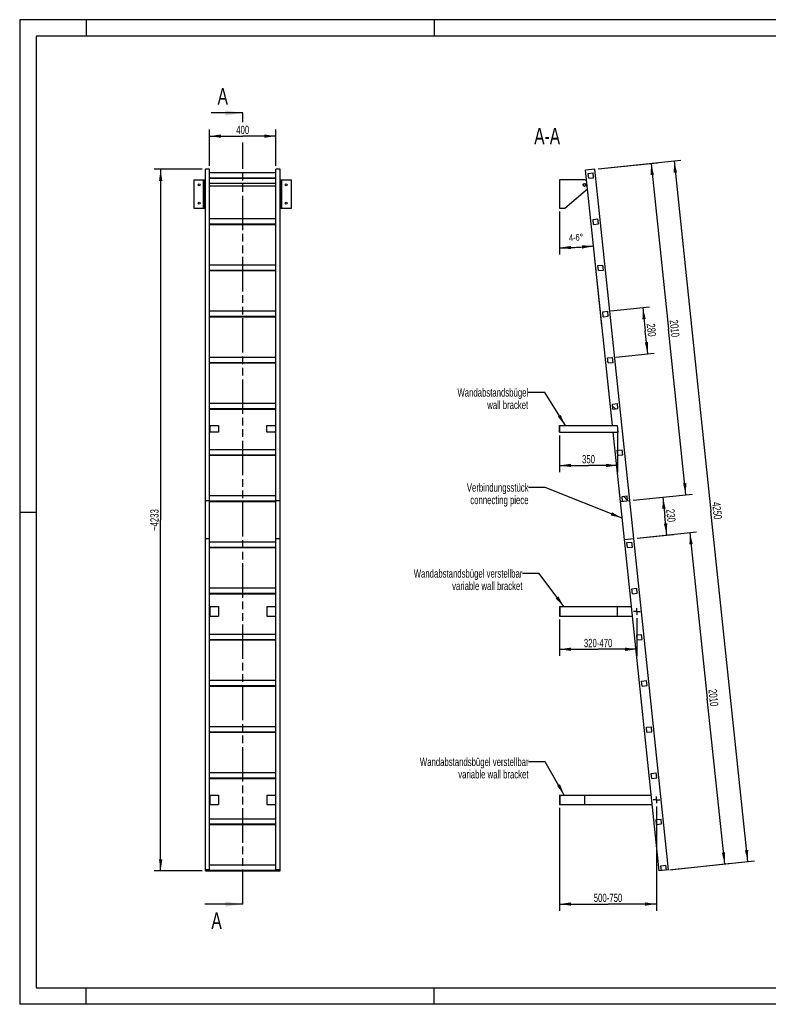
# Model space of a CAD drawing. Header units: millimetres. Extents: x 0 to 8400, y 0 to 5940.
# Tile 1 of 2: x 0 to 4516, y 0 to 5940. Entities that reach past the tile are written whole.
import ezdxf

# ---------------------------------------------------------------- set-up
doc = ezdxf.new("R2010")
doc.units = ezdxf.units.MM
doc.header["$LTSCALE"] = 462
doc.linetypes.add('CENTER', pattern=[0.6, 0.375, -0.075, 0.075, -0.075])
doc.linetypes.add('PHANTOM', pattern=[0.8, 0.45, -0.05, 0.1, -0.05, 0.1, -0.05])
doc.layers.get('0').update_dxf_attribs({"linetype": 'CONTINUOUS'})
for name, color, linetype in [('005_AXIS', 7, 'CONTINUOUS'), ('050_DIMENSIONING', 7, 'CONTINUOUS'), ('053_NOTES', 7, 'CONTINUOUS'), ('HATCHING_BL0', 7, 'CONTINUOUS')]:
    doc.layers.add(name, color=color, linetype=linetype)
doc.styles.get("Standard").update_dxf_attribs({"font": 'txt', "width": 0.7})
doc.dimstyles.new('DIMSTYLE_1', dxfattribs={"dimtxt": 50, "dimasz": 70, "dimexe": 2, "dimexo": 1, "dimtad": 1, "dimdec": 1, "dimtxsty": 'Standard', "dimblk": '_FILLED', "dimblk1": '_FILLED', "dimblk2": '_FILLED', "dimcen": 0.09, "dimazin": 2, "dimtp": 0.5, "dimtm": 0.5, "dimtfac": 1, "dimtdec": 1, "dimtofl": 0, "dimtmove": 0, "dimatfit": 3, "dimldrblk": '_FILLED', "dimfxl": 1, "dimtolj": 1, "dimarcsym": 0})
doc.dimstyles.new('DIMSTYLE_2', dxfattribs={"dimtxt": 40, "dimasz": 70, "dimexe": 2, "dimexo": 1, "dimgap": 2, "dimtad": 1, "dimdec": 1, "dimtxsty": 'Standard', "dimblk": '_FILLED', "dimblk1": '_FILLED', "dimblk2": '_FILLED', "dimcen": 0.09, "dimazin": 2, "dimtp": 0.5, "dimtm": 0.5, "dimtfac": 1, "dimtdec": 1, "dimtofl": 0, "dimtmove": 0, "dimatfit": 3, "dimldrblk": '_FILLED', "dimfxl": 1, "dimtolj": 1, "dimarcsym": 0})
doc.dimstyles.new('DIMSTYLE_3', dxfattribs={"dimtxt": 50, "dimasz": 70, "dimexe": 2, "dimexo": 1, "dimtad": 1, "dimdec": 1, "dimtxsty": 'Standard', "dimblk": '_FILLED', "dimblk1": '_FILLED', "dimblk2": '_FILLED', "dimcen": 0.09, "dimazin": 2, "dimtp": 2, "dimtm": 2, "dimtfac": 1, "dimtdec": 1, "dimtofl": 0, "dimtmove": 0, "dimatfit": 3, "dimldrblk": '_FILLED', "dimfxl": 1, "dimtolj": 1, "dimarcsym": 0})
doc.dimstyles.new('DIMSTYLE_4', dxfattribs={"dimtxt": 50, "dimasz": 70, "dimexe": 2, "dimexo": 1, "dimtad": 1, "dimdec": 0, "dimtxsty": 'Standard', "dimblk": '_FILLED', "dimblk1": '_FILLED', "dimblk2": '_FILLED', "dimcen": 0.09, "dimazin": 2, "dimtp": 2, "dimtm": 2, "dimtfac": 1, "dimtdec": 0, "dimtofl": 0, "dimtmove": 0, "dimatfit": 3, "dimldrblk": '_FILLED', "dimfxl": 1, "dimtolj": 1, "dimarcsym": 0})
doc.dimstyles.new('DIMSTYLE_5', dxfattribs={"dimtxt": 50, "dimasz": 70, "dimexe": 2, "dimexo": 1, "dimtad": 1, "dimtxsty": 'Standard', "dimblk": '_FILLED', "dimblk1": '_FILLED', "dimblk2": '_FILLED', "dimcen": 0.09, "dimazin": 2, "dimtp": 0.5, "dimtm": 0.5, "dimtfac": 1, "dimtofl": 0, "dimtmove": 0, "dimatfit": 3, "dimldrblk": '_FILLED', "dimfxl": 1, "dimtolj": 1, "dimarcsym": 0})
doc.dimstyles.new('DIMSTYLE_6', dxfattribs={"dimtxt": 50, "dimasz": 70, "dimexe": 2, "dimexo": 1, "dimtad": 1, "dimtxsty": 'Standard', "dimblk": '_FILLED', "dimblk1": '_FILLED', "dimblk2": '_FILLED', "dimcen": 0.09, "dimazin": 2, "dimtp": 0.8, "dimtm": 0.8, "dimtfac": 1, "dimtofl": 0, "dimtmove": 0, "dimatfit": 3, "dimldrblk": '_FILLED', "dimfxl": 1, "dimtolj": 1, "dimarcsym": 0})
doc.dimstyles.new('DIMSTYLE_7', dxfattribs={"dimtxt": 50, "dimasz": 70, "dimexe": 2, "dimexo": 1, "dimtad": 1, "dimtxsty": 'Standard', "dimblk": '_FILLED', "dimblk1": '_FILLED', "dimblk2": '_FILLED', "dimcen": 0.09, "dimazin": 2, "dimtp": 2, "dimtm": 2, "dimtfac": 1, "dimtofl": 0, "dimtmove": 0, "dimatfit": 3, "dimldrblk": '_FILLED', "dimfxl": 1, "dimtolj": 1, "dimarcsym": 0})
doc.dimstyles.new('DIMSTYLE_8', dxfattribs={"dimtxt": 50, "dimasz": 70, "dimexe": 2, "dimexo": 1, "dimtad": 1, "dimdec": 0, "dimtxsty": 'Standard', "dimblk": '_FILLED', "dimblk1": '_FILLED', "dimblk2": '_FILLED', "dimcen": 0.09, "dimazin": 2, "dimtp": 0.5, "dimtm": 0.5, "dimtfac": 1, "dimtdec": 0, "dimtofl": 0, "dimtmove": 0, "dimatfit": 3, "dimldrblk": '_FILLED', "dimfxl": 1, "dimtolj": 1, "dimarcsym": 0})
doc.dimstyles.get("Standard").update_dxf_attribs({"dimtxt": 50, "dimasz": 70, "dimexe": 2, "dimexo": 1, "dimtad": 1, "dimtxsty": 'Standard', "dimblk": '_FILLED', "dimblk1": '_FILLED', "dimblk2": '_FILLED', "dimcen": 0.09, "dimazin": 2, "dimtol": 1, "dimtp": 0.01, "dimtm": 0.01, "dimtfac": 1, "dimtofl": 0, "dimtmove": 0, "dimatfit": 3, "dimldrblk": '_FILLED', "dimfxl": 1, "dimtolj": 1, "dimarcsym": 0})

# ---------------------------------------------------------------- blocks, each defined once
blk = doc.blocks.new('_FILLED')
at = {"color": 0, "linetype": 'ByBlock'}
blk.add_solid([(0, 0), (-1, 0.143), (-1, -0.143)], dxfattribs=at)
blk = doc.blocks.new('*D2')
at = {"layer": '050_DIMENSIONING', "color": 2, "linetype": 'Continuous', "transparency": 16777216}
for p, q in [((1145.2, 5057.5), (1145.2, 5277.5)), ((1145.2, 5237.5), (1345.2, 5237.5)), ((1545.2, 5237.5), (1345.2, 5237.5)), ((1545.2, 5057.5), (1545.2, 5277.5))]:
    blk.add_line(p, q, dxfattribs=at)
at = {"layer": '050_DIMENSIONING', "color": 2, "linetype": 'Continuous', "transparency": 16777216, "xscale": 70, "yscale": 70, "zscale": 70, "rotation": 180}
blk.add_blockref('_FILLED', (1145.2, 5237.5), dxfattribs=at)
at = {"layer": '050_DIMENSIONING', "color": 2, "linetype": 'Continuous', "transparency": 16777216, "xscale": 70, "yscale": 70, "zscale": 70}
blk.add_blockref('_FILLED', (1545.2, 5237.5), dxfattribs=at)
at = {"layer": '050_DIMENSIONING', "color": 2, "linetype": 'Continuous', "transparency": 16777216, "insert": (1345.2, 5300), "char_height": 50, "width": 176.786, "attachment_point": 2, "line_spacing_factor": 0.9}
blk.add_mtext('400', dxfattribs=at)
blk = doc.blocks.new('*D3')
at = {"layer": '050_DIMENSIONING', "color": 2, "linetype": 'Continuous', "transparency": 16777216}
for p, q in [((3256.2, 4783.4), (3256.2, 4524.2)), ((3512, 4094.2), (3457.3, 4614.8))]:
    blk.add_line(p, q, dxfattribs=at)
for start, end in [(273, 276), (270, 273)]:
    blk.add_arc((3256.2, 6528.3), 1964.1, start, end, dxfattribs=at)
for points in [[(3326, 4575.5), (3256.2, 4564.2), (3326.3, 4555.5)], [(3392.6, 4559), (3461.5, 4575), (3390.9, 4578.9)]]:
    blk.add_solid(points, dxfattribs=at)
at = {"layer": '050_DIMENSIONING', "color": 2, "linetype": 'Continuous', "transparency": 16777216, "insert": (3354.8, 4646.8), "char_height": 40, "width": 177.143, "attachment_point": 2, "rotation": 3, "line_spacing_factor": 0.9}
blk.add_mtext('4-6\\fgdt;{\\W1.0;{\\fgdt;~}}', dxfattribs=at)
blk = doc.blocks.new('*D4')
at = {"layer": '050_DIMENSIONING', "color": 2, "linetype": 'Continuous', "transparency": 16777216}
for p, q in [((3490.1, 5039.6), (3987.3, 5091.8)), ((3947.5, 5087.7), (4169.7, 2974.3)), ((4391.8, 860.9), (4169.7, 2974.3)), ((3934.3, 812.9), (4431.6, 865.1))]:
    blk.add_line(p, q, dxfattribs=at)
at = {"layer": '050_DIMENSIONING', "color": 2, "linetype": 'Continuous', "transparency": 16777216, "xscale": 70, "yscale": 70, "zscale": 70}
for p, rotation in [((3947.5, 5087.7), 96), ((4391.8, 860.9), 275.9999999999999)]:
    blk.add_blockref('_FILLED', p, dxfattribs=dict(at, rotation=rotation))
at = {"layer": '050_DIMENSIONING', "color": 2, "linetype": 'Continuous', "transparency": 16777216, "insert": (4231.8, 2980.8), "char_height": 50, "width": 230.357, "attachment_point": 2, "rotation": 276, "line_spacing_factor": 0.9}
blk.add_mtext('4250', dxfattribs=at)
blk = doc.blocks.new('*D5')
at = {"layer": '050_DIMENSIONING', "color": 2, "linetype": 'Continuous', "transparency": 16777216}
for p, q in [((1100.2, 5037.5), (810.2, 5037.5)), ((850.2, 5037.5), (850.2, 2921.1)), ((850.2, 804.8), (850.2, 2921.1)), ((1100.2, 804.8), (810.2, 804.8))]:
    blk.add_line(p, q, dxfattribs=at)
at = {"layer": '050_DIMENSIONING', "color": 2, "linetype": 'Continuous', "transparency": 16777216, "xscale": 70, "yscale": 70, "zscale": 70}
for p, rotation in [((850.2, 5037.5), 90), ((850.2, 804.8), 270)]:
    blk.add_blockref('_FILLED', p, dxfattribs=dict(at, rotation=rotation))
at = {"layer": '050_DIMENSIONING', "color": 2, "linetype": 'Continuous', "transparency": 16777216, "insert": (787.7, 2921.1), "char_height": 50, "width": 283.929, "attachment_point": 2, "rotation": 90, "line_spacing_factor": 0.9}
blk.add_mtext('~4233', dxfattribs=at)
blk = doc.blocks.new('*D6')
at = {"layer": '050_DIMENSIONING', "color": 2, "linetype": 'Continuous', "transparency": 16777216}
for p, q in [((3606.2, 3472.4), (3606.2, 3211)), ((3256.2, 3431), (3256.2, 3211)), ((3256.2, 3251), (3431.2, 3251)), ((3606.2, 3251), (3431.2, 3251))]:
    blk.add_line(p, q, dxfattribs=at)
at = {"layer": '050_DIMENSIONING', "color": 2, "linetype": 'Continuous', "transparency": 16777216, "xscale": 70, "yscale": 70, "zscale": 70, "rotation": 180}
blk.add_blockref('_FILLED', (3256.2, 3251), dxfattribs=at)
at = {"layer": '050_DIMENSIONING', "color": 2, "linetype": 'Continuous', "transparency": 16777216, "xscale": 70, "yscale": 70, "zscale": 70}
blk.add_blockref('_FILLED', (3606.2, 3251), dxfattribs=at)
at = {"layer": '050_DIMENSIONING', "color": 2, "linetype": 'Continuous', "transparency": 16777216, "insert": (3431.2, 3313.5), "char_height": 50, "width": 166.071, "attachment_point": 2, "line_spacing_factor": 0.9}
blk.add_mtext('350', dxfattribs=at)
blk = doc.blocks.new('*D7')
at = {"layer": '050_DIMENSIONING', "color": 2, "linetype": 'Continuous', "transparency": 16777216}
for p, q in [((3256.2, 2322), (3256.2, 2154.5)), ((3721.8, 2330.5), (3721.8, 2154.5)), ((3256.2, 2154.5), (3256.2, 2102)), ((3256.2, 2142), (3489, 2142)), ((3721.8, 2142), (3489, 2142)), ((3721.8, 2154.5), (3721.8, 2102))]:
    blk.add_line(p, q, dxfattribs=at)
at = {"layer": '050_DIMENSIONING', "color": 2, "linetype": 'Continuous', "transparency": 16777216, "xscale": 70, "yscale": 70, "zscale": 70, "rotation": 180}
blk.add_blockref('_FILLED', (3256.2, 2142), dxfattribs=at)
at = {"layer": '050_DIMENSIONING', "color": 2, "linetype": 'Continuous', "transparency": 16777216, "xscale": 70, "yscale": 70, "zscale": 70}
blk.add_blockref('_FILLED', (3721.8, 2142), dxfattribs=at)
at = {"layer": '050_DIMENSIONING', "color": 2, "linetype": 'Continuous', "transparency": 16777216, "insert": (3489, 2204.5), "char_height": 50, "width": 401.786, "attachment_point": 2, "line_spacing_factor": 0.9}
blk.add_mtext('320-470\\P ', dxfattribs=at)
blk = doc.blocks.new('*D8')
at = {"layer": '050_DIMENSIONING', "color": 2, "linetype": 'Continuous', "transparency": 16777216}
for p, q in [((3841.3, 1194.1), (3841.3, 617.3)), ((3256.2, 1185.6), (3256.2, 617.3)), ((3256.2, 617.3), (3256.2, 564.8)), ((3256.2, 604.8), (3548.7, 604.8)), ((3841.3, 604.8), (3548.7, 604.8)), ((3841.3, 617.3), (3841.3, 564.8))]:
    blk.add_line(p, q, dxfattribs=at)
at = {"layer": '050_DIMENSIONING', "color": 2, "linetype": 'Continuous', "transparency": 16777216, "xscale": 70, "yscale": 70, "zscale": 70, "rotation": 180}
blk.add_blockref('_FILLED', (3256.2, 604.8), dxfattribs=at)
at = {"layer": '050_DIMENSIONING', "color": 2, "linetype": 'Continuous', "transparency": 16777216, "xscale": 70, "yscale": 70, "zscale": 70}
blk.add_blockref('_FILLED', (3841.3, 604.8), dxfattribs=at)
at = {"layer": '050_DIMENSIONING', "color": 2, "linetype": 'Continuous', "transparency": 16777216, "insert": (3548.7, 667.3), "char_height": 50, "width": 396.429, "attachment_point": 2, "line_spacing_factor": 0.9}
blk.add_mtext('500-750\\P ', dxfattribs=at)
blk = doc.blocks.new('*D9')
at = {"layer": '050_DIMENSIONING', "color": 2, "linetype": 'Continuous', "transparency": 16777216}
for p, q in [((3724.2, 2811.8), (4082.2, 2849.5)), ((4042.4, 2845.3), (4147.5, 1845.8)), ((4252.5, 846.3), (4147.5, 1845.8)), ((3920.9, 811.4), (4292.3, 850.5))]:
    blk.add_line(p, q, dxfattribs=at)
at = {"layer": '050_DIMENSIONING', "color": 2, "linetype": 'Continuous', "transparency": 16777216, "xscale": 70, "yscale": 70, "zscale": 70}
for p, rotation in [((4042.4, 2845.3), 96), ((4252.5, 846.3), 275.9999999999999)]:
    blk.add_blockref('_FILLED', p, dxfattribs=dict(at, rotation=rotation))
at = {"layer": '050_DIMENSIONING', "color": 2, "linetype": 'Continuous', "transparency": 16777216, "insert": (4209.7, 1852.3), "char_height": 50, "width": 219.643, "attachment_point": 2, "rotation": 276, "line_spacing_factor": 0.9}
blk.add_mtext('2010', dxfattribs=at)
blk = doc.blocks.new('*D10')
at = {"layer": '050_DIMENSIONING', "color": 2, "linetype": 'Continuous', "transparency": 16777216}
for p, q in [((3490.1, 5039.6), (3848.1, 5077.2)), ((3808.3, 5073), (3913.3, 4073.5)), ((4018.4, 3074), (3913.3, 4073.5)), ((3700.2, 3040.6), (4058.2, 3078.2))]:
    blk.add_line(p, q, dxfattribs=at)
at = {"layer": '050_DIMENSIONING', "color": 2, "linetype": 'Continuous', "transparency": 16777216, "xscale": 70, "yscale": 70, "zscale": 70}
for p, rotation in [((3808.3, 5073), 96), ((4018.4, 3074), 275.9999999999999)]:
    blk.add_blockref('_FILLED', p, dxfattribs=dict(at, rotation=rotation))
at = {"layer": '050_DIMENSIONING', "color": 2, "linetype": 'Continuous', "transparency": 16777216, "insert": (3975.5, 4080.1), "char_height": 50, "width": 219.643, "attachment_point": 2, "rotation": 276, "line_spacing_factor": 0.9}
blk.add_mtext('2010', dxfattribs=at)
blk = doc.blocks.new('*D11')
at = {"layer": '050_DIMENSIONING', "color": 2, "linetype": 'Continuous', "transparency": 16777216}
for p, q in [((3700.2, 3040.5), (3919, 3063.5)), ((3879.2, 3059.3), (3891.2, 2945)), ((3903.2, 2830.8), (3891.2, 2945)), ((3724.2, 2811.9), (3943, 2834.9))]:
    blk.add_line(p, q, dxfattribs=at)
at = {"layer": '050_DIMENSIONING', "color": 2, "linetype": 'Continuous', "transparency": 16777216, "xscale": 70, "yscale": 70, "zscale": 70}
for p, rotation in [((3879.2, 3059.3), 96), ((3903.2, 2830.8), 275.9999999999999)]:
    blk.add_blockref('_FILLED', p, dxfattribs=dict(at, rotation=rotation))
at = {"layer": '050_DIMENSIONING', "color": 2, "linetype": 'Continuous', "transparency": 16777216, "insert": (3953.3, 2951.6), "char_height": 50, "width": 171.429, "attachment_point": 2, "rotation": 276, "line_spacing_factor": 0.9}
blk.add_mtext('230', dxfattribs=at)
blk = doc.blocks.new('*D12')
at = {"layer": '050_DIMENSIONING', "color": 2, "linetype": 'Continuous', "transparency": 16777216}
for p, q in [((3566.5, 4182.9), (3798.7, 4207.3)), ((3759, 4203.1), (3773.6, 4063.9)), ((3788.2, 3924.6), (3773.6, 4063.9)), ((3595.8, 3904.4), (3828, 3928.8))]:
    blk.add_line(p, q, dxfattribs=at)
at = {"layer": '050_DIMENSIONING', "color": 2, "linetype": 'Continuous', "transparency": 16777216, "xscale": 70, "yscale": 70, "zscale": 70}
for p, rotation in [((3759, 4203.1), 96), ((3788.2, 3924.6), 275.9999999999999)]:
    blk.add_blockref('_FILLED', p, dxfattribs=dict(at, rotation=rotation))
at = {"layer": '050_DIMENSIONING', "color": 2, "linetype": 'Continuous', "transparency": 16777216, "insert": (3835.8, 4070.4), "char_height": 50, "width": 176.786, "attachment_point": 2, "rotation": 276, "line_spacing_factor": 0.9}
blk.add_mtext('280', dxfattribs=at)
blk = doc.blocks.new('XSEC_FILLED')
at = {"color": 0, "linetype": 'ByBlock'}
blk.add_solid([(0, 0), (-1, 0.143), (-1, -0.143)], dxfattribs=at)
blk = doc.blocks.new('HATCHING_BL0', base_point=(1231.1, 2991.1))
at = {"layer": 'HATCHING_BL0', "color": 7, "linetype": 'PHANTOM'}
for p, q in [((1345.2, 5322.2), (1345.2, 5377.5)), ((1345.2, 604.8), (1345.2, 5199.2))]:
    blk.add_line(p, q, dxfattribs=at)
at = {"layer": 'HATCHING_BL0', "color": 7, "linetype": 'Continuous', "char_height": 100, "width": 128.571, "attachment_point": 1, "line_spacing_factor": 0.9}
for insert in [(1193.6, 5527.5), (1156.3, 554.8)]:
    blk.add_mtext('A', dxfattribs=dict(at, insert=insert))
at = {"layer": 'HATCHING_BL0', "color": 7, "linetype": 'Continuous'}
for points in [[(1345.2, 5377.5), (1154.3, 5377.5)], [(1345.2, 604.8), (1117.1, 604.8)]]:
    blk.add_leader(points, dimstyle='Standard', override={"dimasz": 105, "dimtad": 0, "dimldrblk": 'XSEC_FILLED'}, dxfattribs=at)

msp = doc.modelspace()

# ---------------------------------------------------------------- hatches: boundary and pattern name
at = {"linetype": 'Continuous'}
h = msp.add_hatch(dxfattribs=at)
h.set_pattern_fill('ANSI31', color=2, angle=90, style=0, pattern_type=2)
h.set_pattern_definition([(135, (3256.15, 4888.4), (-239.875, -239.875), [])])
edge = h.paths.add_edge_path()
edge.add_line((3900.981, 809.356), (3871.145, 806.221))
edge.add_line((3871.145, 806.221), (3868.009, 836.056))
edge.add_line((3868.009, 836.056), (3897.845, 839.192))
edge.add_line((3900.981, 809.356), (3897.845, 839.192))
edge = h.paths.add_edge_path()
edge.add_line((3432.125, 4983.212), (3428.99, 5013.048))
edge.add_line((3428.99, 5013.048), (3458.825, 5016.184))
edge.add_line((3461.961, 4986.348), (3458.825, 5016.184))
edge.add_line((3432.125, 4983.212), (3461.961, 4986.348))
edge = h.paths.add_edge_path()
edge.add_line((3461.393, 4704.746), (3458.257, 4734.582))
edge.add_line((3458.257, 4734.582), (3488.093, 4737.718))
edge.add_line((3491.229, 4707.882), (3488.093, 4737.718))
edge.add_line((3461.393, 4704.746), (3491.229, 4707.882))
edge = h.paths.add_edge_path()
edge.add_line((3490.661, 4426.28), (3487.525, 4456.116))
edge.add_line((3487.525, 4456.116), (3517.361, 4459.252))
edge.add_line((3520.497, 4429.416), (3517.361, 4459.252))
edge.add_line((3490.661, 4426.28), (3520.497, 4429.416))
edge = h.paths.add_edge_path()
edge.add_line((3519.929, 4147.814), (3516.793, 4177.65))
edge.add_line((3516.793, 4177.65), (3546.629, 4180.786))
edge.add_line((3549.765, 4150.95), (3546.629, 4180.786))
edge.add_line((3519.929, 4147.814), (3549.765, 4150.95))
edge = h.paths.add_edge_path()
edge.add_line((3549.197, 3869.348), (3546.061, 3899.184))
edge.add_line((3546.061, 3899.184), (3575.897, 3902.319))
edge.add_line((3579.033, 3872.484), (3575.897, 3902.319))
edge.add_line((3549.197, 3869.348), (3579.033, 3872.484))
edge = h.paths.add_edge_path()
edge.add_line((3578.465, 3590.882), (3575.329, 3620.717))
edge.add_line((3575.329, 3620.717), (3605.165, 3623.853))
edge.add_line((3608.301, 3594.018), (3605.165, 3623.853))
edge.add_line((3578.465, 3590.882), (3608.301, 3594.018))
edge = h.paths.add_edge_path()
edge.add_line((3607.733, 3312.416), (3604.597, 3342.251))
edge.add_line((3604.597, 3342.251), (3634.433, 3345.387))
edge.add_line((3637.569, 3315.552), (3634.433, 3345.387))
edge.add_line((3607.733, 3312.416), (3637.569, 3315.552))
edge = h.paths.add_edge_path()
edge.add_line((3637.001, 3033.95), (3633.865, 3063.785))
edge.add_line((3633.865, 3063.785), (3663.701, 3066.921))
edge.add_line((3666.837, 3037.085), (3663.701, 3066.921))
edge.add_line((3637.001, 3033.95), (3666.837, 3037.085))
edge = h.paths.add_edge_path()
edge.add_line((3666.269, 2755.483), (3663.133, 2785.319))
edge.add_line((3663.133, 2785.319), (3692.969, 2788.455))
edge.add_line((3696.105, 2758.619), (3692.969, 2788.455))
edge.add_line((3666.269, 2755.483), (3696.105, 2758.619))
edge = h.paths.add_edge_path()
edge.add_line((3695.537, 2477.017), (3692.401, 2506.853))
edge.add_line((3692.401, 2506.853), (3722.237, 2509.989))
edge.add_line((3725.373, 2480.153), (3722.237, 2509.989))
edge.add_line((3695.537, 2477.017), (3725.373, 2480.153))
edge = h.paths.add_edge_path()
edge.add_line((3724.805, 2198.551), (3721.669, 2228.387))
edge.add_line((3721.669, 2228.387), (3751.505, 2231.523))
edge.add_line((3754.641, 2201.687), (3751.505, 2231.523))
edge.add_line((3724.805, 2198.551), (3754.641, 2201.687))
edge = h.paths.add_edge_path()
edge.add_line((3754.073, 1920.085), (3750.937, 1949.921))
edge.add_line((3750.937, 1949.921), (3780.773, 1953.057))
edge.add_line((3783.909, 1923.221), (3780.773, 1953.057))
edge.add_line((3754.073, 1920.085), (3783.909, 1923.221))
edge = h.paths.add_edge_path()
edge.add_line((3783.341, 1641.619), (3780.205, 1671.455))
edge.add_line((3780.205, 1671.455), (3810.041, 1674.59))
edge.add_line((3813.177, 1644.755), (3810.041, 1674.59))
edge.add_line((3783.341, 1641.619), (3813.177, 1644.755))
edge = h.paths.add_edge_path()
edge.add_line((3812.609, 1363.153), (3809.473, 1392.988))
edge.add_line((3809.473, 1392.988), (3839.309, 1396.124))
edge.add_line((3842.445, 1366.289), (3839.309, 1396.124))
edge.add_line((3812.609, 1363.153), (3842.445, 1366.289))
edge = h.paths.add_edge_path()
edge.add_line((3841.877, 1084.687), (3838.741, 1114.522))
edge.add_line((3838.741, 1114.522), (3868.577, 1117.658))
edge.add_line((3871.713, 1087.823), (3868.577, 1117.658))
edge.add_line((3841.877, 1084.687), (3871.713, 1087.823))
edge = h.paths.add_edge_path()
edge.add_arc((3407.152, 4943.384), 7.5, 0, 180)
edge.add_arc((3407.152, 4943.384), 7.5, -180, 0)

# ---------------------------------------------------------------- linework, layer by layer
at = {"color": 3, "linetype": 'Continuous'}
for p, q in [((0, 5940), (0, 0)), ((8400, 5940), (0, 5940)), ((400, 5940), (400, 5840)), ((2500, 5940), (2500, 5840)), ((0, 2970), (100, 2970)), ((400, 0), (400, 100)), ((2500, 0), (2500, 100)), ((8400, 0), (0, 0))]:
    msp.add_line(p, q, dxfattribs=at)
at = {"color": 5, "linetype": 'Continuous'}
for p, q in [((100, 5840), (100, 100)), ((8300, 5840), (100, 5840)), ((100, 100), (8300, 100))]:
    msp.add_line(p, q, dxfattribs=at)
at = {"color": 7, "linetype": 'Continuous'}
for p, q in [((1120.154, 804.809), (1120.154, 5037.486)), ((1145.154, 5037.486), (1120.154, 5037.486)), ((1145.154, 809.356), (1145.154, 5037.486)), ((1545.154, 5016.184), (1145.154, 5016.184)), ((1545.154, 809.356), (1545.154, 5037.486)), ((1570.154, 5037.486), (1545.154, 5037.486)), ((1570.154, 804.809), (1570.154, 5037.486)), ((3470.161, 5037.486), (3413.473, 5031.527)), ((3428.99, 5013.048), (3458.825, 5016.184)), ((3432.125, 4983.212), (3428.99, 5013.048)), ((3461.961, 4986.348), (3458.825, 5016.184)), ((3680.263, 3038.497), (3470.161, 5037.486)), ((1050.154, 4973.384), (1115.154, 4973.384)), ((1109.154, 4803.384), (1109.154, 4973.384)), ((1115.154, 4803.384), (1115.154, 4973.384)), ((1145.154, 4986.348), (1545.154, 4986.348)), ((1145.154, 4983.212), (1545.154, 4983.212)), ((1575.154, 4803.384), (1575.154, 4973.384)), ((1575.154, 4973.384), (1640.154, 4973.384)), ((1581.154, 4803.384), (1581.154, 4973.384)), ((3407.152, 4973.384), (3256.152, 4973.384)), ((3432.125, 4983.212), (3461.961, 4986.348)), ((3287.768, 4803.384), (3425.257, 4919.408)), ((1050.154, 4803.384), (1115.154, 4803.384)), ((1575.154, 4803.384), (1640.154, 4803.384)), ((3256.152, 4803.384), (3287.768, 4803.384)), ((1545.154, 4737.718), (1145.154, 4737.718)), ((1145.154, 4707.882), (1545.154, 4707.882)), ((1145.154, 4704.746), (1545.154, 4704.746)), ((3458.257, 4734.582), (3488.093, 4737.718)), ((3461.393, 4704.746), (3458.257, 4734.582)), ((3461.393, 4704.746), (3491.229, 4707.882)), ((3491.229, 4707.882), (3488.093, 4737.718)), ((1545.154, 4459.252), (1145.154, 4459.252)), ((3487.525, 4456.116), (3517.361, 4459.252)), ((3490.661, 4426.28), (3487.525, 4456.116)), ((3520.497, 4429.416), (3517.361, 4459.252)), ((1145.154, 4429.416), (1545.154, 4429.416)), ((1145.154, 4426.28), (1545.154, 4426.28)), ((3490.661, 4426.28), (3520.497, 4429.416)), ((1545.154, 4180.786), (1145.154, 4180.786)), ((3516.793, 4177.65), (3546.629, 4180.786)), ((3519.929, 4147.814), (3516.793, 4177.65)), ((3549.765, 4150.95), (3546.629, 4180.786)), ((1145.154, 4150.95), (1545.154, 4150.95)), ((1145.154, 4147.814), (1545.154, 4147.814)), ((3519.929, 4147.814), (3549.765, 4150.95)), ((1545.154, 3902.319), (1145.154, 3902.319)), ((1145.154, 3872.484), (1545.154, 3872.484)), ((1145.154, 3869.348), (1545.154, 3869.348)), ((3546.061, 3899.184), (3575.897, 3902.319)), ((3549.197, 3869.348), (3546.061, 3899.184)), ((3549.197, 3869.348), (3579.033, 3872.484)), ((3579.033, 3872.484), (3575.897, 3902.319)), ((1545.154, 3623.853), (1145.154, 3623.853)), ((3575.329, 3620.717), (3605.165, 3623.853)), ((3608.301, 3594.018), (3605.165, 3623.853)), ((1145.154, 3594.018), (1545.154, 3594.018)), ((1145.154, 3590.882), (1545.154, 3590.882)), ((3578.465, 3590.882), (3575.329, 3620.717)), ((3578.465, 3590.882), (3608.301, 3594.018)), ((1147.154, 3490.963), (1200.154, 3490.963)), ((1200.154, 3450.963), (1147.154, 3450.963)), ((1200.154, 3490.963), (1200.154, 3450.963)), ((1490.154, 3450.963), (1490.154, 3490.963)), ((1490.154, 3490.963), (1543.154, 3490.963)), ((1543.154, 3450.963), (1490.154, 3450.963)), ((3256.152, 3450.963), (3256.152, 3490.963)), ((3256.152, 3490.963), (3604.05, 3490.963)), ((3256.152, 3450.963), (3608.254, 3450.963)), ((3258.152, 3450.963), (3258.152, 3490.963)), ((3623.575, 3032.538), (3579.597, 3450.963)), ((1545.154, 3345.387), (1145.154, 3345.387)), ((3604.597, 3342.251), (3634.433, 3345.387)), ((3607.733, 3312.416), (3604.597, 3342.251)), ((3637.569, 3315.552), (3634.433, 3345.387)), ((1145.154, 3315.552), (1545.154, 3315.552)), ((1145.154, 3312.416), (1545.154, 3312.416)), ((3607.733, 3312.416), (3637.569, 3315.552)), ((1120.154, 3038.497), (1145.154, 3038.497)), ((1120.154, 3038.397), (1145.154, 3038.397)), ((1545.154, 3066.921), (1145.154, 3066.921)), ((1145.154, 3037.085), (1545.154, 3037.085)), ((1145.154, 3033.95), (1545.154, 3033.95)), ((1545.154, 3038.497), (1570.154, 3038.497)), ((1545.154, 3038.397), (1570.154, 3038.397)), ((3623.575, 3032.538), (3680.263, 3038.497)), ((3623.586, 3032.439), (3680.273, 3038.397)), ((3647.606, 2803.898), (3623.586, 3032.439)), ((3633.865, 3063.785), (3663.701, 3066.921)), ((3637.001, 3033.95), (3633.865, 3063.785)), ((3666.837, 3037.085), (3663.701, 3066.921)), ((3704.294, 2809.856), (3680.273, 3038.397)), ((1120.154, 2809.856), (1145.154, 2809.856)), ((1120.154, 2809.757), (1145.154, 2809.757)), ((1545.154, 2809.856), (1570.154, 2809.856)), ((1545.154, 2809.757), (1570.154, 2809.757)), ((3647.606, 2803.898), (3704.294, 2809.856)), ((3647.617, 2803.798), (3704.304, 2809.757)), ((3857.719, 804.809), (3647.617, 2803.798)), ((3914.407, 810.768), (3704.304, 2809.757)), ((1545.154, 2788.455), (1145.154, 2788.455)), ((1145.154, 2758.619), (1545.154, 2758.619)), ((1145.154, 2755.483), (1545.154, 2755.483)), ((3663.133, 2785.319), (3692.969, 2788.455)), ((3666.269, 2755.483), (3663.133, 2785.319)), ((3666.269, 2755.483), (3696.105, 2758.619)), ((3696.105, 2758.619), (3692.969, 2788.455)), ((1545.154, 2509.989), (1145.154, 2509.989)), ((3692.401, 2506.853), (3722.237, 2509.989)), ((3695.537, 2477.017), (3692.401, 2506.853)), ((3725.373, 2480.153), (3722.237, 2509.989)), ((1145.154, 2480.153), (1545.154, 2480.153)), ((1145.154, 2477.017), (1545.154, 2477.017)), ((3695.537, 2477.017), (3725.373, 2480.153)), ((1145.154, 2399.017), (1200.154, 2399.017)), ((1147.154, 2399.017), (1147.154, 2342.017)), ((1200.154, 2399.017), (1200.154, 2342.017)), ((1490.154, 2399.017), (1545.154, 2399.017)), ((1490.154, 2399.017), (1490.154, 2342.017)), ((1543.154, 2399.017), (1543.154, 2342.017)), ((3256.152, 2399.017), (3690.161, 2399.017)), ((3256.152, 2399.017), (3256.152, 2342.017)), ((3258.152, 2399.017), (3258.152, 2342.017)), ((3604.05, 2399.017), (3604.05, 2342.017)), ((1145.154, 2342.017), (1200.154, 2342.017)), ((1490.154, 2342.017), (1545.154, 2342.017)), ((3256.152, 2342.017), (3696.152, 2342.017)), ((1545.154, 2231.523), (1145.154, 2231.523)), ((1145.154, 2201.687), (1545.154, 2201.687)), ((1145.154, 2198.551), (1545.154, 2198.551)), ((3721.669, 2228.387), (3751.505, 2231.523)), ((3724.805, 2198.551), (3721.669, 2228.387)), ((3724.805, 2198.551), (3754.641, 2201.687)), ((3754.641, 2201.687), (3751.505, 2231.523)), ((1545.154, 1953.057), (1145.154, 1953.057)), ((1145.154, 1923.221), (1545.154, 1923.221)), ((1145.154, 1920.085), (1545.154, 1920.085)), ((3750.937, 1949.921), (3780.773, 1953.057)), ((3754.073, 1920.085), (3750.937, 1949.921)), ((3754.073, 1920.085), (3783.909, 1923.221)), ((3783.909, 1923.221), (3780.773, 1953.057)), ((1545.154, 1674.59), (1145.154, 1674.59)), ((3780.205, 1671.455), (3810.041, 1674.59)), ((3783.341, 1641.619), (3780.205, 1671.455)), ((3813.177, 1644.755), (3810.041, 1674.59)), ((1145.154, 1644.755), (1545.154, 1644.755)), ((1145.154, 1641.619), (1545.154, 1641.619)), ((3783.341, 1641.619), (3813.177, 1644.755)), ((1545.154, 1396.124), (1145.154, 1396.124)), ((1145.154, 1366.289), (1545.154, 1366.289)), ((3809.473, 1392.988), (3839.309, 1396.124)), ((3812.609, 1363.153), (3809.473, 1392.988)), ((3812.609, 1363.153), (3842.445, 1366.289)), ((3842.445, 1366.289), (3839.309, 1396.124)), ((1145.154, 1363.153), (1545.154, 1363.153)), ((1145.154, 1262.597), (1200.154, 1262.597)), ((1147.154, 1262.597), (1147.154, 1205.597)), ((1200.154, 1262.597), (1200.154, 1205.597)), ((1490.154, 1262.597), (1545.154, 1262.597)), ((1490.154, 1262.597), (1490.154, 1205.597)), ((1543.154, 1262.597), (1543.154, 1205.597)), ((3256.152, 1262.597), (3809.603, 1262.597)), ((3256.152, 1262.597), (3256.152, 1205.597)), ((3258.152, 1262.597), (3258.152, 1205.597)), ((3406.152, 1262.597), (3406.152, 1205.597)), ((1145.154, 1205.597), (1200.154, 1205.597)), ((1490.154, 1205.597), (1545.154, 1205.597)), ((3256.152, 1205.597), (3815.594, 1205.597)), ((1545.154, 1117.658), (1145.154, 1117.658)), ((1145.154, 1087.823), (1545.154, 1087.823)), ((1145.154, 1084.687), (1545.154, 1084.687)), ((3838.741, 1114.522), (3868.577, 1117.658)), ((3841.877, 1084.687), (3838.741, 1114.522)), ((3841.877, 1084.687), (3871.713, 1087.823)), ((3871.713, 1087.823), (3868.577, 1117.658)), ((1545.154, 839.192), (1145.154, 839.192)), ((3868.009, 836.056), (3897.845, 839.192)), ((3871.145, 806.221), (3868.009, 836.056)), ((3900.981, 809.356), (3897.845, 839.192)), ((1145.154, 810.768), (1120.154, 810.768)), ((1120.154, 804.809), (1145.154, 804.809)), ((1145.154, 809.356), (1545.154, 809.356)), ((1145.154, 806.221), (1545.154, 806.221)), ((1145.154, 804.809), (1145.154, 806.221)), ((1570.154, 810.768), (1545.154, 810.768)), ((1545.154, 806.221), (1545.154, 804.809)), ((1545.154, 804.809), (1570.154, 804.809)), ((3914.407, 810.768), (3857.719, 804.809))]:
    msp.add_line(p, q, dxfattribs=at)
at = {"color": 9, "linetype": 'Continuous'}
for p, q in [((1115.154, 4920.457), (1109.154, 4920.457)), ((1581.154, 4920.457), (1575.154, 4920.457))]:
    msp.add_line(p, q, dxfattribs=at)
at = {"color": 7, "linetype": 'Continuous'}
msp.add_circle((3407.152, 4943.384), 7.5, dxfattribs=at)
msp.add_arc((3407.152, 4943.384), 30, 64.890895, 90, dxfattribs=at)
at = {"layer": '005_AXIS', "color": 7, "linetype": 'Continuous'}
for p, q in [((3575.393, 3490.963), (3413.473, 5031.527)), ((1050.154, 4973.384), (1050.154, 4803.384)), ((1120.154, 4950.884), (1115.154, 4950.884)), ((1120.154, 4935.884), (1115.154, 4935.884)), ((1545.154, 4950.884), (1145.154, 4950.884)), ((1545.154, 4935.884), (1145.154, 4935.884)), ((1575.154, 4950.884), (1570.154, 4950.884)), ((1575.154, 4935.884), (1570.154, 4935.884)), ((1640.154, 4803.384), (1640.154, 4973.384)), ((3256.152, 4973.384), (3256.152, 4803.384)), ((1145.154, 3490.963), (1147.154, 3490.963)), ((1145.154, 3450.963), (1147.154, 3450.963)), ((1147.154, 3490.963), (1147.154, 3450.963)), ((1543.154, 3490.963), (1543.154, 3450.963)), ((1545.154, 3490.963), (1543.154, 3490.963)), ((1545.154, 3450.963), (1543.154, 3450.963)), ((3604.05, 3490.963), (3608.254, 3450.963))]:
    msp.add_line(p, q, dxfattribs=at)
at = {"layer": '005_AXIS', "color": 7, "linetype": 'CENTER'}
for p, q in [((3721.813, 2370.517), (3721.813, 2390.518)), ((3721.813, 2370.517), (3701.813, 2370.517)), ((3721.813, 2370.517), (3741.813, 2370.517)), ((3721.813, 2370.517), (3721.813, 2350.517)), ((3841.256, 1234.097), (3841.256, 1254.097)), ((3841.256, 1234.097), (3821.256, 1234.097)), ((3841.256, 1234.097), (3861.256, 1234.097)), ((3841.256, 1234.097), (3841.256, 1214.097))]:
    msp.add_line(p, q, dxfattribs=at)
at = {"layer": '005_AXIS', "color": 7, "linetype": 'Continuous'}
for centre, radius in [((1082.654, 4943.384), 6.5), ((1607.654, 4943.384), 6.5), ((3407.152, 4943.384), 9.25), ((1082.654, 4833.384), 6.5), ((1607.654, 4833.384), 6.5)]:
    msp.add_circle(centre, radius, dxfattribs=at)

# ---------------------------------------------------------------- block references
at = {"layer": 'HATCHING_BL0'}
msp.add_blockref('HATCHING_BL0', (1231.103, 2991.147), dxfattribs=at)

# ---------------------------------------------------------------- texts
at = {"layer": '053_NOTES', "color": 2, "linetype": 'Continuous', "attachment_point": 3, "line_spacing_factor": 0.9}
for s, insert, char_height, width in [('A-A', (3259.598, 5287.486), 100, 392.85714), ('Wandabstandsbügel\\Pwall bracket', (3067.255, 3715.963), 50, 945.35714), ('Verbindungsstück\\Pconnecting piece', (3069.323, 3142.549), 50, 843.57143), ('Wandabstandsbügel verstellbar\\Pvariable wall bracket', (3032.424, 2624.017), 50, 1540), ('Wandabstandsbügel verstellbar\\Pvariable wall bracket', (3069.369, 1487.597), 50, 1540)]:
    msp.add_mtext(s, dxfattribs=dict(at, insert=insert, char_height=char_height, width=width))

# ---------------------------------------------------------------- dimensions: what is measured, and where the dimension line sits
at = {"layer": '050_DIMENSIONING', "color": 2, "linetype": 'Continuous'}
for base, p1, p2, dimstyle, picture, middle in [((1545.154, 5237.486), (1145.154, 5056.486), (1545.154, 5056.486), 'DIMSTYLE_1', '*D2', (1338.011, 5237.486)), ((3606.152, 3250.963), (3256.152, 3431.963), (3606.152, 3473.389), 'DIMSTYLE_5', '*D6', (3424.009, 3250.963))]:
    dim = msp.add_linear_dim(base=base, p1=p1, p2=p2, dimstyle=dimstyle, dxfattribs=at)
    dim.commit()
    dim.dimension.update_dxf_attribs({"geometry": picture, "text_midpoint": middle, "dimtype": 160})
for base, p1, p2, angle, dimstyle, picture, middle in [((3947.531, 5087.659), (3933.303, 812.754), (3489.057, 5039.472), 96, 'DIMSTYLE_3', '*D4', (4168.908, 2981.404)), ((3808.298, 5073.025), (3699.159, 3040.483), (3489.057, 5039.472), 96, 'DIMSTYLE_7', '*D10', (3912.603, 4080.634)), ((3758.959, 4203.102), (3594.793, 3904.306), (3565.525, 4182.772), 96, 'DIMSTYLE_5', '*D12', (3772.847, 4070.973)), ((3879.178, 3059.303), (3723.19, 2811.842), (3699.169, 3040.383), 96, 'DIMSTYLE_8', '*D11', (3890.441, 2952.136)), ((4252.544, 846.307), (3723.2, 2811.743), (3919.876, 811.342), 276, 'DIMSTYLE_7', '*D9', (4146.746, 1852.906))]:
    dim = msp.add_linear_dim(base=base, p1=p1, p2=p2, angle=angle, dimstyle=dimstyle, dxfattribs=at)
    dim.commit()
    dim.dimension.update_dxf_attribs({"geometry": picture, "text_midpoint": middle, "dimtype": 160})
dim = msp.add_linear_dim(base=(850.154, 804.809), p1=(1101.154, 5037.486), p2=(1101.154, 804.809), angle=270, text='~<>', dimstyle='DIMSTYLE_4', dxfattribs=at)
dim.commit()
dim.dimension.update_dxf_attribs({"geometry": '*D5', "text_midpoint": (850.154, 2921.147), "dimtype": 160})
dim = msp.add_angular_dim_2l(base=(3358.944, 4566.937), line1=((3256.152, 4804.025), (3256.152, 4784.384)), line2=((3509.831, 4114.738), (3511.884, 4095.205)), text='4-<>', dimstyle='DIMSTYLE_2', dxfattribs=at)
dim.commit()
dim.dimension.update_dxf_attribs({"geometry": '*D3', "text_midpoint": (3358.944, 4566.937), "dimtype": 162})
for base, p1, p2, text, picture, middle in [((3721.813, 2142.017), (3256.152, 2323.017), (3721.813, 2331.517), '320-470\\P ', '*D7', (3488.983, 2142.017)), ((3841.256, 604.809), (3256.152, 1186.597), (3841.256, 1195.097), '500-750\\P ', '*D8', (3548.704, 604.809))]:
    dim = msp.add_linear_dim(base=base, p1=p1, p2=p2, text=text, dimstyle='DIMSTYLE_6', dxfattribs=at)
    dim.commit()
    dim.dimension.update_dxf_attribs({"geometry": picture, "text_midpoint": middle, "dimtype": 160})

# ---------------------------------------------------------------- leaders
at = {"layer": '053_NOTES', "color": 2, "linetype": 'Continuous', "annotation_type": 0, "has_hookline": 1, "hookline_direction": 1}
for points, text_width in [([(3291.473, 3490.963), (3167.255, 3690.963), (3067.255, 3690.963)], 578.176), ([(3634.012, 2933.237), (3169.323, 3117.549), (3069.323, 3117.549)], 537.292), ([(3283.042, 2399.017), (3132.424, 2599.017), (3032.424, 2599.017)], 963.2), ([(3284.961, 1262.597), (3169.369, 1462.597), (3069.369, 1462.597)], 963.2)]:
    msp.add_leader(points, dimstyle='Standard', override={"dimtad": 0}, dxfattribs=dict(at, text_width=text_width))

doc.saveas('drawing.dxf')
